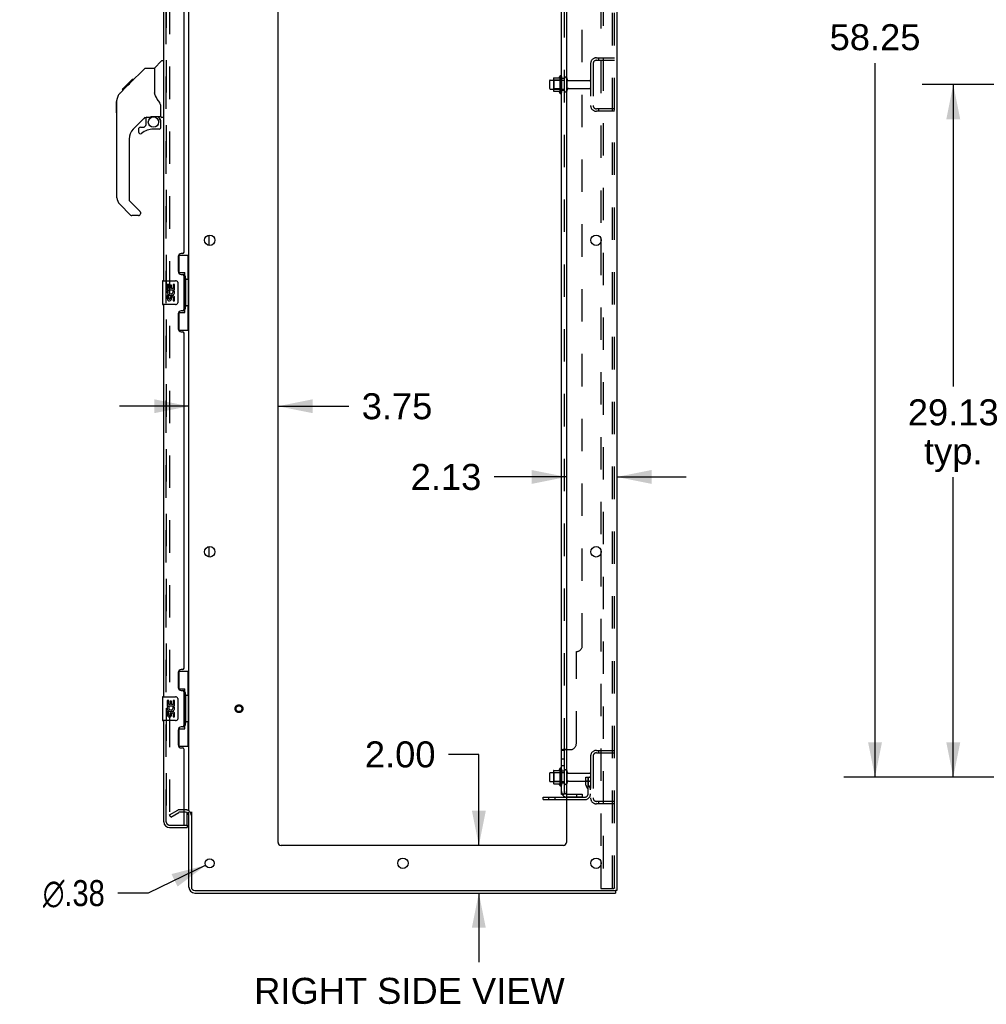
# Model space of a CAD drawing. Header units: inches. Extents: x 0 to 248, y 0 to 160.
# Tile 74 of 82: x 127 to 168, y 44 to 85. Entities that reach past the tile are written whole.
import ezdxf

# ---------------------------------------------------------------- set-up
doc = ezdxf.new("R2010")
doc.units = ezdxf.units.IN
doc.header["$LTSCALE"] = 13.627625
doc.header["$MEASUREMENT"] = 0
doc.linetypes.add('HIDDEN', pattern=[0.2, 0.1, -0.1])
doc.layers.get('0').update_dxf_attribs({"linetype": 'CONTINUOUS'})
for name, color, linetype in [('DEFAULT_2', 8, 'HIDDEN'), ('DIMENSIONS', 7, 'CONTINUOUS'), ('LEFTHAND_DOOR_ASSEMBLY', 7, 'CONTINUOUS'), ('RIGHTHAND_DOOR_ASSEMBLY', 7, 'CONTINUOUS'), ('SUBPANEL', 7, 'CONTINUOUS')]:
    doc.layers.add(name, color=color, linetype=linetype)
doc.styles.get("Standard").update_dxf_attribs({"font": 'arial.ttf'})
doc.styles.add('TEXTSTYLE_1', font='gdt', dxfattribs={"width": 0.8})
doc.dimstyles.new('DIMSTYLE_1', dxfattribs={"dimtxt": 1.093125, "dimasz": 1.4575, "dimexe": 0.09, "dimexo": 0.07, "dimgap": 0.0375, "dimtad": 0, "dimtih": 1, "dimtoh": 1, "dimzin": 4, "dimdsep": 46, "dimtxsty": 'Standard', "dimblk": '_FILLED', "dimblk1": '_FILLED', "dimblk2": '_FILLED', "dimcen": 0.09, "dimadec": 3, "dimazin": 1, "dimtfac": 1, "dimtdec": 3, "dimtofl": 0, "dimtmove": 0, "dimatfit": 3, "dimldrblk": '_FILLED', "dimfxl": 0, "dimtolj": 1, "dimtzin": 4, "dimarcsym": 0})
doc.dimstyles.new('DIMSTYLE_2', dxfattribs={"dimtxt": 1.093125, "dimasz": 1.4575, "dimexe": 0.09, "dimexo": 0.07, "dimgap": 0.09, "dimtad": 0, "dimtih": 1, "dimtoh": 1, "dimzin": 4, "dimdsep": 46, "dimtxsty": 'Standard', "dimblk": '_FILLED', "dimblk1": '_FILLED', "dimblk2": '_FILLED', "dimcen": 0.09, "dimadec": 3, "dimazin": 1, "dimtfac": 1, "dimtdec": 3, "dimtofl": 0, "dimtmove": 0, "dimatfit": 1, "dimldrblk": '_FILLED', "dimfxl": 0, "dimtolj": 1, "dimtzin": 4, "dimarcsym": 0})

# ---------------------------------------------------------------- blocks, each defined once
blk = doc.blocks.new('_FILLED')
at = {"color": 0, "linetype": 'ByBlock'}
blk.add_solid([(0, 0), (-1, 0.2), (-1, -0.2)], dxfattribs=at)
blk = doc.blocks.new('*D3')
at = {"layer": 'DIMENSIONS', "color": 2, "linetype": 'Continuous'}
for p, q in [((172.396, 111.608), (161.81, 111.608)), ((163.122, 111.608), (163.122, 85.568)), ((163.122, 53.358), (163.122, 83.382)), ((172.396, 53.358), (161.81, 53.358))]:
    blk.add_line(p, q, dxfattribs=at)
at = {"layer": 'DIMENSIONS', "color": 2, "linetype": 'Continuous', "xscale": 1.4575, "yscale": 1.4575, "zscale": 1.4575}
for p, rotation in [((163.122, 111.608), 90), ((163.122, 53.358), 270)]:
    blk.add_blockref('_FILLED', p, dxfattribs=dict(at, rotation=rotation))
at = {"layer": 'DIMENSIONS', "color": 2, "linetype": 'Continuous', "insert": (163.122, 85.022), "char_height": 1.0931, "width": 3.81984, "attachment_point": 2, "line_spacing_factor": 0.9}
blk.add_mtext('58.25', dxfattribs=at)
blk = doc.blocks.new('*D5')
at = {"layer": 'DIMENSIONS', "color": 2, "linetype": 'Continuous'}
for p, q in [((172.396, 82.483), (165.1, 82.483)), ((166.412, 82.483), (166.412, 69.791)), ((166.412, 53.358), (166.412, 65.965)), ((172.396, 53.358), (165.1, 53.358))]:
    blk.add_line(p, q, dxfattribs=at)
at = {"layer": 'DIMENSIONS', "color": 2, "linetype": 'Continuous', "xscale": 1.4575, "yscale": 1.4575, "zscale": 1.4575}
for p, rotation in [((166.412, 82.483), 90), ((166.412, 53.358), 270)]:
    blk.add_blockref('_FILLED', p, dxfattribs=dict(at, rotation=rotation))
at = {"layer": 'DIMENSIONS', "color": 2, "linetype": 'Continuous', "insert": (166.412, 69.245), "char_height": 1.0931, "width": 3.81984, "attachment_point": 2, "line_spacing_factor": 0.9}
blk.add_mtext('29.13\\Ptyp.', dxfattribs=at)
blk = doc.blocks.new('*D12')
at = {"layer": 'DIMENSIONS', "color": 2, "linetype": 'Continuous'}
for p, q in [((134.262, 68.954), (131.347, 68.954)), ((138.012, 68.954), (140.982, 68.954))]:
    blk.add_line(p, q, dxfattribs=at)
at = {"layer": 'DIMENSIONS', "color": 2, "linetype": 'Continuous', "xscale": 1.4575, "yscale": 1.4575, "zscale": 1.4575}
blk.add_blockref('_FILLED', (134.262, 68.954), dxfattribs=at)
at = {"layer": 'DIMENSIONS', "color": 2, "linetype": 'Continuous', "xscale": 1.4575, "yscale": 1.4575, "zscale": 1.4575, "rotation": 180}
blk.add_blockref('_FILLED', (138.012, 68.954), dxfattribs=at)
at = {"layer": 'DIMENSIONS', "color": 2, "linetype": 'Continuous', "insert": (141.529, 69.501), "char_height": 1.0931, "width": 2.97054, "attachment_point": 1, "line_spacing_factor": 0.9}
blk.add_mtext('3.75', dxfattribs=at)
blk = doc.blocks.new('*D13')
at = {"layer": 'DIMENSIONS', "color": 2, "linetype": 'Continuous'}
for p, q in [((150.137, 65.981), (147.107, 65.981)), ((152.262, 65.981), (155.177, 65.981))]:
    blk.add_line(p, q, dxfattribs=at)
at = {"layer": 'DIMENSIONS', "color": 2, "linetype": 'Continuous', "xscale": 1.4575, "yscale": 1.4575, "zscale": 1.4575}
blk.add_blockref('_FILLED', (150.137, 65.981), dxfattribs=at)
at = {"layer": 'DIMENSIONS', "color": 2, "linetype": 'Continuous', "xscale": 1.4575, "yscale": 1.4575, "zscale": 1.4575, "rotation": 180}
blk.add_blockref('_FILLED', (152.262, 65.981), dxfattribs=at)
at = {"layer": 'DIMENSIONS', "color": 2, "linetype": 'Continuous', "insert": (146.561, 66.528), "char_height": 1.0931, "width": 2.97054, "attachment_point": 3, "line_spacing_factor": 0.9}
blk.add_mtext('2.13', dxfattribs=at)
blk = doc.blocks.new('*D14')
at = {"layer": 'DIMENSIONS', "color": 2, "linetype": 'Continuous'}
for p, q in [((146.457, 54.313), (145.182, 54.313)), ((146.457, 50.483), (146.457, 54.313)), ((146.457, 48.483), (146.457, 45.568))]:
    blk.add_line(p, q, dxfattribs=at)
at = {"layer": 'DIMENSIONS', "color": 2, "linetype": 'Continuous', "xscale": 1.4575, "yscale": 1.4575, "zscale": 1.4575}
for p, rotation in [((146.457, 50.483), 270), ((146.457, 48.483), 90)]:
    blk.add_blockref('_FILLED', p, dxfattribs=dict(at, rotation=rotation))
at = {"layer": 'DIMENSIONS', "color": 2, "linetype": 'Continuous', "insert": (144.635, 54.86), "char_height": 1.0931, "width": 2.97054, "attachment_point": 3, "line_spacing_factor": 0.9}
blk.add_mtext('2.00', dxfattribs=at)
blk = doc.blocks.new('*D18')
at = {"layer": 'DIMENSIONS', "color": 2, "linetype": 'Continuous'}
for p, q in [((134.968, 49.651), (132.544, 48.479)), ((132.544, 48.479), (131.269, 48.479))]:
    blk.add_line(p, q, dxfattribs=at)
at = {"layer": 'DIMENSIONS', "color": 2, "linetype": 'Continuous', "xscale": 1.4575, "yscale": 1.4575, "zscale": 1.4575, "rotation": 25.813562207}
blk.add_blockref('_FILLED', (134.968, 49.651), dxfattribs=at)
at = {"layer": 'DIMENSIONS', "color": 2, "linetype": 'Continuous', "insert": (130.722, 49.025), "char_height": 1.09312, "width": 3.57873, "attachment_point": 3, "line_spacing_factor": 0.9, "style": 'TEXTSTYLE_1'}
blk.add_mtext('{\\fgdt;n}\\fArial;.38', dxfattribs=at)

msp = doc.modelspace()

# ---------------------------------------------------------------- linework, layer by layer
at = {"color": 3, "linetype": 'Continuous'}
for p, q in [((152.262, 116.379), (152.262, 48.587)), ((134.262, 51.931), (134.262, 113.035)), ((138.012, 50.608), (138.012, 112.983)), ((150.137, 112.983), (150.137, 50.608)), ((151.582, 76.03), (151.582, 75.835)), ((151.582, 62.93), (151.582, 62.735)), ((149.158, 52.514), (150.137, 52.514)), ((134.119, 51.879), (134.058, 51.879)), ((134.262, 48.729), (134.262, 51.879)), ((134.366, 51.89), (134.366, 48.729)), ((150.012, 50.483), (138.137, 50.483)), ((151.582, 49.83), (151.582, 49.635)), ((134.508, 48.587), (152.172, 48.587)), ((134.508, 48.483), (152.21, 48.483)), ((152.262, 48.587), (152.205, 48.587))]:
    msp.add_line(p, q, dxfattribs=at)
at = {"color": 7, "linetype": 'Continuous'}
for p, q in [((149.863, 82.839), (149.863, 82.127)), ((149.433, 82.64), (149.433, 82.325)), ((149.463, 82.67), (149.597, 82.67)), ((149.597, 82.738), (149.597, 82.227)), ((149.607, 82.76), (149.835, 82.76)), ((149.463, 82.295), (149.597, 82.295)), ((149.607, 82.205), (149.835, 82.205)), ((135.116, 75.715), (135.116, 76.15)), ((135.116, 62.615), (135.116, 63.05)), ((149.433, 53.515), (149.433, 53.2)), ((149.463, 53.545), (149.597, 53.545)), ((149.597, 53.613), (149.597, 53.102)), ((149.607, 53.635), (149.835, 53.635)), ((149.863, 53.714), (149.863, 53.002)), ((149.463, 53.17), (149.597, 53.17)), ((149.607, 53.08), (149.835, 53.08)), ((149.158, 52.41), (149.158, 52.514)), ((149.158, 52.41), (150.137, 52.41)), ((152.172, 48.587), (152.205, 48.587)), ((152.21, 48.587), (152.21, 48.483))]:
    msp.add_line(p, q, dxfattribs=at)
at = {"color": 3, "linetype": 'Continuous'}
for centre, radius in [((135.137, 75.933), 0.219), ((151.387, 75.933), 0.219), ((135.137, 62.833), 0.219), ((151.387, 62.833), 0.219), ((135.137, 49.733), 0.188), ((143.262, 49.733), 0.219), ((151.387, 49.733), 0.219)]:
    msp.add_circle(centre, radius, dxfattribs=at)
at = {"color": 7, "linetype": 'Continuous'}
for centre, radius, start, end in [((150.463, 82.483), 0.698, 149.3369, 156.0321), ((149.894, 82.817), 0.0384, 0, 145.5503), ((149.463, 82.64), 0.03, 90, 180), ((149.607, 82.75), 0.01, 90, 174.8062), ((149.738, 82.738), 0.141, 174.7919, 180), ((149.816, 82.77), 0.01, 270, 336.0321), ((149.463, 82.325), 0.03, 180, 270), ((149.738, 82.227), 0.141, 180, 185.2081), ((149.607, 82.215), 0.01, 185.1938, 270), ((149.816, 82.195), 0.01, 23.9679, 90), ((150.463, 82.483), 0.698, 203.9679, 210.6631), ((149.894, 82.149), 0.0384, 214.4497, 360), ((149.463, 53.515), 0.03, 90, 180), ((149.607, 53.625), 0.01, 90, 174.8062), ((149.738, 53.613), 0.141, 174.7919, 180), ((149.816, 53.645), 0.01, 270, 336.0321), ((150.463, 53.358), 0.698, 149.3369, 156.0321), ((149.894, 53.692), 0.0384, 0, 145.5503), ((150.113, 53.615), 0.055, 64.0906, 180), ((149.463, 53.2), 0.03, 180, 270), ((149.738, 53.102), 0.141, 180, 185.2081), ((149.607, 53.09), 0.01, 185.1938, 270), ((149.816, 53.07), 0.01, 23.9679, 90), ((150.463, 53.358), 0.698, 203.9679, 210.6631), ((149.894, 53.024), 0.0384, 214.4497, 360), ((150.113, 53.1), 0.055, 180, 295.9094), ((134.119, 51.736), 0.246, 35.3272, 51.9227)]:
    msp.add_arc(centre, radius, start, end, dxfattribs=at)
at = {"color": 3, "linetype": 'Continuous'}
for centre, radius, start, end in [((134.119, 51.736), 0.142, 0, 90), ((138.137, 50.608), 0.125, 180, 270), ((150.012, 50.608), 0.125, 270, 360), ((134.508, 48.729), 0.246, 180, 270), ((134.508, 48.729), 0.142, 180, 270)]:
    msp.add_arc(centre, radius, start, end, dxfattribs=at)
at = {"layer": 'DEFAULT_2', "color": 8, "linetype": 'HIDDEN'}
for p, q in [((151.686, 116.295), (151.686, 48.67)), ((152.084, 48.7), (152.084, 116.265)), ((152.158, 48.7), (152.158, 116.265)), ((133.449, 113.217), (133.449, 51.748)), ((151.582, 88.935), (151.582, 76.03)), ((151.158, 83.361), (151.158, 81.604)), ((151.262, 83.361), (151.262, 81.604)), ((151.404, 83.608), (152.158, 83.608)), ((151.404, 83.504), (152.158, 83.504)), ((151.485, 83.608), (151.485, 83.504)), ((149.617, 82.666), (149.597, 82.686)), ((149.597, 82.67), (150.058, 82.67)), ((149.913, 82.666), (149.617, 82.666)), ((149.617, 82.666), (149.617, 82.299)), ((149.913, 82.666), (149.933, 82.686)), ((149.913, 82.666), (149.913, 82.299)), ((149.933, 82.817), (149.933, 82.149)), ((150.058, 82.225), (150.058, 82.74)), ((150.168, 82.225), (150.168, 82.74)), ((150.23, 82.648), (151.128, 82.648)), ((149.617, 82.299), (149.597, 82.279)), ((149.597, 82.295), (150.058, 82.295)), ((149.913, 82.299), (149.617, 82.299)), ((149.913, 82.299), (149.933, 82.279)), ((150.23, 82.318), (151.128, 82.318)), ((152.158, 81.462), (151.404, 81.462)), ((152.158, 81.358), (151.404, 81.358)), ((151.485, 81.462), (151.485, 81.358)), ((151.582, 75.835), (151.582, 62.93)), ((151.582, 62.735), (151.582, 49.83)), ((151.404, 54.483), (152.158, 54.483)), ((151.404, 54.379), (152.158, 54.379)), ((151.485, 54.483), (151.485, 54.379)), ((151.158, 54.236), (151.158, 52.479)), ((151.262, 54.236), (151.262, 52.479)), ((149.617, 53.541), (149.597, 53.561)), ((149.597, 53.545), (150.058, 53.545)), ((149.913, 53.541), (149.617, 53.541)), ((149.617, 53.541), (149.617, 53.174)), ((149.913, 53.541), (149.933, 53.561)), ((149.913, 53.541), (149.913, 53.174)), ((149.933, 53.692), (149.933, 53.024)), ((150.058, 53.1), (150.058, 53.615)), ((150.168, 53.1), (150.168, 53.615)), ((150.23, 53.523), (151.128, 53.523)), ((149.617, 53.174), (149.597, 53.154)), ((149.597, 53.17), (150.058, 53.17)), ((149.913, 53.174), (149.617, 53.174)), ((149.913, 53.174), (149.933, 53.154)), ((150.23, 53.193), (151.128, 53.193)), ((150.964, 53.358), (151.054, 53.358)), ((150.964, 53.017), (150.964, 53.358)), ((151.068, 53.183), (150.964, 53.183)), ((151.054, 53.358), (151.158, 53.358)), ((151.054, 52.657), (151.054, 53.358)), ((151.068, 53.017), (151.068, 53.358)), ((151.07, 53.011), (151.118, 52.944)), ((151.158, 53.358), (151.118, 53.358)), ((150.985, 52.951), (151.034, 52.883)), ((149.405, 52.41), (149.405, 52.514)), ((149.661, 52.41), (149.661, 52.514)), ((150.137, 52.514), (150.911, 52.514)), ((150.137, 52.41), (150.911, 52.41)), ((152.158, 52.337), (151.404, 52.337)), ((152.158, 52.233), (151.404, 52.233)), ((151.485, 52.337), (151.485, 52.233)), ((133.449, 51.768), (133.789, 51.965)), ((133.501, 51.678), (133.449, 51.768)), ((133.501, 51.678), (133.841, 51.874)), ((134.119, 51.983), (133.857, 51.983)), ((134.058, 51.879), (133.857, 51.879)), ((151.582, 49.635), (151.582, 48.67)), ((151.582, 48.67), (152.063, 48.67)), ((152.063, 48.67), (152.136, 48.67))]:
    msp.add_line(p, q, dxfattribs=at)
for points in [[(133.449, 51.748), (133.449, 51.746), (133.45, 51.744), (133.45, 51.742), (133.451, 51.74), (133.452, 51.738)], [(133.466, 51.728), (133.465, 51.729), (133.463, 51.729), (133.461, 51.729), (133.459, 51.73), (133.457, 51.731), (133.456, 51.733), (133.454, 51.734), (133.453, 51.736), (133.452, 51.738)], [(133.474, 51.731), (133.472, 51.73), (133.471, 51.729), (133.469, 51.729), (133.467, 51.728), (133.466, 51.728)], [(152.084, 48.7), (152.083, 48.692), (152.081, 48.685), (152.078, 48.679), (152.074, 48.674), (152.069, 48.671), (152.063, 48.67)], [(152.158, 48.7), (152.157, 48.692), (152.155, 48.685), (152.151, 48.679), (152.147, 48.674), (152.142, 48.671), (152.136, 48.67)]]:
    msp.add_lwpolyline(points, dxfattribs=at)
for radius in [0.164, 0.124]:
    msp.add_circle((136.366, 56.233), radius, dxfattribs=at)
for centre, radius, start, end in [((151.404, 83.361), 0.246, 90, 180), ((151.404, 83.361), 0.142, 90, 180), ((150.113, 82.74), 0.055, 360, 180), ((150.23, 82.71), 0.0625, 180, 270), ((151.128, 82.618), 0.03, 360, 90), ((150.113, 82.225), 0.055, 180, 0), ((150.23, 82.255), 0.0625, 90, 180), ((151.128, 82.348), 0.03, 270, 0), ((151.404, 81.604), 0.246, 180, 270), ((151.404, 81.604), 0.142, 180, 270), ((151.404, 54.236), 0.246, 90, 180), ((151.404, 54.236), 0.142, 90, 180), ((150.113, 53.615), 0.055, 360, 64.0906), ((150.23, 53.585), 0.0625, 180, 270), ((151.128, 53.493), 0.03, 360, 90), ((150.113, 53.1), 0.055, 295.9094, 0), ((150.23, 53.13), 0.0625, 90, 180), ((151.078, 53.017), 0.114, 180, 215.7539), ((151.078, 53.017), 0.01, 180, 215.7539), ((151.128, 53.223), 0.03, 270, 0), ((150.911, 52.657), 0.246, 270, 360), ((150.911, 52.657), 0.142, 270, 360), ((150.95, 52.822), 0.104, 0, 35.7539), ((150.95, 52.822), 0.208, 0, 35.7539), ((151.404, 52.479), 0.246, 180, 270), ((151.404, 52.479), 0.142, 180, 270), ((133.857, 51.846), 0.137, 90, 120), ((133.857, 51.846), 0.033, 90, 120), ((134.119, 51.736), 0.246, 51.9227, 90), ((134.119, 51.736), 0.246, 0, 35.3272)]:
    msp.add_arc(centre, radius, start, end, dxfattribs=at)
at = {"layer": 'LEFTHAND_DOOR_ASSEMBLY', "color": 8, "linetype": 'HIDDEN'}
for p, q in [((133.308, 51.479), (133.308, 113.486)), ((133.45, 51.337), (134.163, 51.337))]:
    msp.add_line(p, q, dxfattribs=at)
msp.add_arc((133.45, 51.479), 0.142, 180, 270, dxfattribs=at)
at = {"layer": 'RIGHTHAND_DOOR_ASSEMBLY', "color": 8, "linetype": 'HIDDEN'}
for p, q in [((133.308, 113.486), (133.308, 51.479)), ((133.45, 51.337), (134.038, 51.337))]:
    msp.add_line(p, q, dxfattribs=at)
at = {"layer": 'RIGHTHAND_DOOR_ASSEMBLY', "color": 3, "linetype": 'Continuous'}
for p, q in [((133.204, 74.233), (133.204, 90.733)), ((134.058, 75.44), (134.058, 89.525)), ((133.998, 75.38), (133.938, 75.38)), ((133.808, 75.25), (133.808, 74.63)), ((133.938, 74.5), (133.998, 74.5)), ((134.058, 73.025), (134.058, 74.44)), ((133.204, 56.733), (133.204, 73.233)), ((133.998, 72.965), (133.938, 72.965)), ((133.808, 72.835), (133.808, 72.215)), ((133.938, 72.085), (133.998, 72.085)), ((134.058, 57.94), (134.058, 72.025)), ((133.808, 57.75), (133.808, 57.13)), ((133.998, 57.88), (133.938, 57.88)), ((133.938, 57), (133.998, 57)), ((134.058, 55.525), (134.058, 56.94)), ((133.204, 51.479), (133.204, 55.733)), ((133.808, 55.335), (133.808, 54.715)), ((133.998, 55.465), (133.938, 55.465)), ((133.938, 54.585), (133.998, 54.585)), ((134.058, 51.357), (134.058, 54.525)), ((133.45, 51.233), (134.183, 51.233))]:
    msp.add_line(p, q, dxfattribs=at)
at = {"layer": 'RIGHTHAND_DOOR_ASSEMBLY', "color": 7, "linetype": 'Continuous'}
for p, q in [((132.816, 83.178), (133.113, 83.475)), ((133.204, 83.487), (133.141, 83.487)), ((131.769, 82.525), (132.393, 83.149)), ((132.449, 83.172), (132.81, 83.172)), ((132.81, 83.172), (132.81, 82.067)), ((131.456, 82.279), (131.87, 82.692)), ((131.628, 82.384), (131.761, 82.517)), ((131.695, 82.45), (131.628, 82.45)), ((131.655, 82.41), (131.629, 82.384)), ((131.777, 82.533), (131.71, 82.533)), ((131.769, 82.525), (131.733, 82.488)), ((131.853, 82.609), (131.787, 82.609)), ((131.87, 82.692), (131.87, 82.693)), ((131.87, 82.693), (131.937, 82.693)), ((131.937, 82.692), (131.87, 82.692)), ((131.872, 82.694), (131.939, 82.694)), ((131.35, 82.105), (131.629, 82.384)), ((131.456, 82.279), (131.523, 82.279)), ((131.459, 82.282), (131.526, 82.282)), ((131.527, 82.283), (131.46, 82.283)), ((131.608, 82.364), (131.542, 82.364)), ((132.829, 82.076), (132.81, 82.13)), ((132.858, 82.011), (132.829, 82.076)), ((131.215, 81.777), (131.235, 81.796)), ((131.215, 81.3), (131.215, 81.777)), ((131.235, 77.725), (131.235, 81.828)), ((131.215, 81.3), (131.235, 81.28)), ((133.086, 81.144), (133.086, 81.551)), ((132.421, 81.11), (131.92, 80.609)), ((132.38, 80.693), (132.452, 80.765)), ((132.456, 81.1), (132.456, 80.773)), ((132.498, 81.105), (132.586, 81.105)), ((132.771, 81.146), (133.066, 81.146)), ((132.948, 81.146), (133.028, 81.066)), ((133.02, 81.059), (133.014, 81.053)), ((133.066, 80.927), (133.086, 80.927)), ((133.086, 80.69), (133.086, 80.927)), ((133.125, 81.105), (133.204, 81.105)), ((132.141, 80.611), (132.141, 80.492)), ((132.219, 80.69), (132.372, 80.69)), ((133.007, 80.611), (132.771, 80.611)), ((131.747, 80.191), (131.747, 77.639)), ((131.803, 76.994), (131.35, 77.446)), ((131.77, 77.584), (132.206, 77.148)), ((132.219, 77.115), (132.219, 77.05)), ((132.141, 76.971), (131.858, 76.971)), ((133.821, 75.308), (134.262, 75.308)), ((133.858, 74.528), (133.858, 75.308)), ((134.223, 74.283), (134.223, 75.308)), ((133.858, 74.573), (134.085, 74.573)), ((134.085, 72.893), (134.085, 74.573)), ((133.144, 74.218), (133.144, 73.248)), ((133.159, 74.233), (133.699, 74.233)), ((133.799, 74.133), (133.799, 73.333)), ((134.122, 74.334), (134.122, 74.313)), ((134.244, 74.283), (134.122, 74.283)), ((134.122, 74.283), (134.122, 73.183)), ((134.244, 73.183), (134.244, 74.283)), ((133.41, 74.079), (133.347, 74.079)), ((133.347, 74.079), (133.347, 73.848)), ((133.347, 73.848), (133.608, 73.848)), ((133.417, 73.812), (133.36, 73.837)), ((133.41, 73.911), (133.41, 74.079)), ((133.472, 73.911), (133.41, 73.911)), ((133.533, 74.047), (133.472, 74.047)), ((133.472, 74.047), (133.472, 73.911)), ((133.533, 73.911), (133.533, 74.047)), ((133.598, 73.911), (133.533, 73.911)), ((133.608, 73.848), (133.581, 73.829)), ((133.661, 74.079), (133.598, 74.079)), ((133.598, 74.079), (133.598, 73.911)), ((133.643, 73.848), (133.661, 73.848)), ((133.661, 73.848), (133.661, 74.079)), ((133.41, 73.618), (133.347, 73.618)), ((133.347, 73.618), (133.347, 73.481)), ((133.41, 73.481), (133.41, 73.618)), ((133.472, 73.523), (133.472, 73.481)), ((133.533, 73.461), (133.533, 73.53)), ((133.598, 73.523), (133.598, 73.387)), ((133.598, 73.387), (133.661, 73.387)), ((133.661, 73.387), (133.661, 73.523)), ((133.699, 73.233), (133.159, 73.233)), ((133.858, 72.158), (133.858, 72.938)), ((133.858, 72.893), (134.085, 72.893)), ((134.244, 73.183), (134.122, 73.183)), ((134.122, 73.153), (134.122, 73.132)), ((134.223, 72.158), (134.223, 73.183)), ((133.821, 72.158), (134.262, 72.158)), ((133.821, 57.808), (134.262, 57.808)), ((133.858, 57.028), (133.858, 57.808)), ((134.223, 56.783), (134.223, 57.808)), ((133.159, 56.733), (133.699, 56.733)), ((133.858, 57.073), (134.085, 57.073)), ((134.085, 55.393), (134.085, 57.073)), ((134.122, 56.834), (134.122, 56.813)), ((134.244, 56.783), (134.122, 56.783)), ((134.122, 56.783), (134.122, 55.683)), ((134.244, 55.683), (134.244, 56.783)), ((133.144, 56.718), (133.144, 55.748)), ((133.41, 56.579), (133.347, 56.579)), ((133.347, 56.579), (133.347, 56.348)), ((133.347, 56.348), (133.608, 56.348)), ((133.417, 56.312), (133.36, 56.337)), ((133.41, 56.411), (133.41, 56.579)), ((133.472, 56.411), (133.41, 56.411)), ((133.533, 56.547), (133.472, 56.547)), ((133.472, 56.547), (133.472, 56.411)), ((133.533, 56.411), (133.533, 56.547)), ((133.598, 56.411), (133.533, 56.411)), ((133.608, 56.348), (133.581, 56.329)), ((133.661, 56.579), (133.598, 56.579)), ((133.598, 56.579), (133.598, 56.411)), ((133.643, 56.348), (133.661, 56.348)), ((133.661, 56.348), (133.661, 56.579)), ((133.799, 56.633), (133.799, 55.833)), ((133.41, 56.118), (133.347, 56.118)), ((133.347, 56.118), (133.347, 55.981)), ((133.41, 55.981), (133.41, 56.118)), ((133.472, 56.023), (133.472, 55.981)), ((133.533, 55.961), (133.533, 56.03)), ((133.598, 56.023), (133.598, 55.887)), ((133.661, 55.887), (133.661, 56.023)), ((133.699, 55.733), (133.159, 55.733)), ((133.598, 55.887), (133.661, 55.887)), ((134.244, 55.683), (134.122, 55.683)), ((134.122, 55.653), (134.122, 55.632)), ((134.223, 54.658), (134.223, 55.683)), ((133.858, 54.658), (133.858, 55.438)), ((133.858, 55.393), (134.085, 55.393)), ((133.821, 54.658), (134.262, 54.658)), ((134.183, 51.357), (134.183, 51.864)), ((134.038, 51.337), (134.183, 51.337)), ((134.183, 51.337), (134.183, 51.233))]:
    msp.add_line(p, q, dxfattribs=at)
for points in [[(132.393, 83.149), (132.401, 83.156), (132.409, 83.161), (132.419, 83.166), (132.428, 83.169), (132.439, 83.171), (132.449, 83.172)], [(131.733, 82.488), (131.711, 82.467), (131.69, 82.445), (131.655, 82.41)], [(131.35, 82.105), (131.33, 82.084), (131.305, 82.051), (131.283, 82.016), (131.265, 81.979), (131.252, 81.94), (131.242, 81.899), (131.236, 81.858), (131.235, 81.828)], [(133.032, 81.722), (132.982, 81.795), (132.933, 81.873), (132.892, 81.944), (132.858, 82.011)], [(133.086, 81.551), (133.085, 81.575), (133.08, 81.609), (133.071, 81.643), (133.059, 81.675), (133.044, 81.704), (133.032, 81.722)], [(132.586, 81.105), (132.587, 81.105), (132.595, 81.106), (132.603, 81.108), (132.613, 81.111), (132.625, 81.115), (132.638, 81.12), (132.653, 81.125), (132.669, 81.13), (132.687, 81.135), (132.705, 81.139), (132.724, 81.143), (132.743, 81.145), (132.762, 81.146), (132.771, 81.146)], [(133.066, 80.927), (133.065, 80.941), (133.063, 80.955), (133.061, 80.969), (133.057, 80.982), (133.052, 80.995), (133.046, 81.008), (133.039, 81.02), (133.032, 81.031), (133.023, 81.042), (133.014, 81.053)], [(133.028, 81.066), (133.028, 81.066), (133.027, 81.066), (133.026, 81.065), (133.025, 81.064), (133.024, 81.063), (133.02, 81.059)], [(134.049, 74.472), (134.051, 74.475), (134.056, 74.484), (134.061, 74.492), (134.065, 74.499), (134.069, 74.506), (134.073, 74.512), (134.076, 74.518), (134.078, 74.524), (134.08, 74.529), (134.082, 74.534), (134.083, 74.538), (134.084, 74.542), (134.085, 74.546), (134.085, 74.549)], [(133.792, 74.169), (133.794, 74.163), (133.796, 74.157), (133.797, 74.152), (133.798, 74.145), (133.798, 74.139), (133.799, 74.133)], [(133.799, 73.333), (133.798, 73.327), (133.798, 73.32), (133.797, 73.314), (133.796, 73.308), (133.794, 73.302), (133.792, 73.297)], [(134.085, 72.917), (134.085, 72.92), (134.084, 72.924), (134.083, 72.928), (134.082, 72.932), (134.08, 72.937), (134.078, 72.942), (134.076, 72.947), (134.073, 72.953), (134.069, 72.96), (134.065, 72.967), (134.061, 72.974), (134.056, 72.982), (134.051, 72.99), (134.049, 72.994)], [(134.049, 56.972), (134.051, 56.975), (134.056, 56.984), (134.061, 56.992), (134.065, 56.999), (134.069, 57.006), (134.073, 57.012), (134.076, 57.018), (134.078, 57.024), (134.08, 57.029), (134.082, 57.034), (134.083, 57.038), (134.084, 57.042), (134.085, 57.046), (134.085, 57.049)], [(133.792, 56.669), (133.794, 56.663), (133.796, 56.657), (133.797, 56.652), (133.798, 56.645), (133.798, 56.639), (133.799, 56.633)], [(133.799, 55.833), (133.798, 55.827), (133.798, 55.82), (133.797, 55.814), (133.796, 55.808), (133.794, 55.802), (133.792, 55.797)], [(134.085, 55.417), (134.085, 55.42), (134.084, 55.424), (134.083, 55.428), (134.082, 55.432), (134.08, 55.437), (134.078, 55.442), (134.076, 55.447), (134.073, 55.453), (134.069, 55.46), (134.065, 55.467), (134.061, 55.474), (134.056, 55.482), (134.051, 55.49), (134.049, 55.494)]]:
    msp.add_lwpolyline(points, dxfattribs=at)
msp.add_circle((132.771, 80.906), 0.217, dxfattribs=at)
for centre, radius, start, end in [((133.141, 83.447), 0.0394, 90, 135), ((132.83, 83.164), 0.0197, 135, 180), ((131.668, 81.811), 0.433, 137.2727, 137.7614), ((133.066, 81.166), 0.0197, 270, 360), ((132.498, 80.908), 0.197, 90, 135), ((132.444, 80.773), 0.0118, 315, 360), ((132.889, 80.927), 0.197, 0, 45), ((133.125, 81.144), 0.0394, 180, 270), ((132.338, 80.191), 0.591, 135, 180), ((132.219, 80.611), 0.0787, 90, 180), ((132.219, 80.492), 0.0787, 180, 309.5212), ((132.771, 79.824), 0.787, 90, 129.5212), ((132.372, 80.701), 0.0118, 270, 315), ((133.007, 80.69), 0.0787, 270, 360), ((131.629, 77.725), 0.394, 180, 225), ((131.826, 77.639), 0.0787, 180, 225), ((132.141, 77.05), 0.0787, 270, 360), ((132.172, 77.115), 0.0472, 0, 45), ((131.858, 77.05), 0.0787, 225, 270), ((133.159, 74.218), 0.015, 90, 180), ((133.699, 74.133), 0.1, 21.205, 90), ((133.504, 73.775), 0.157, 156.5966, 341.8791), ((133.504, 73.775), 0.0943, 156.5966, 35.1122), ((133.504, 73.775), 0.157, 25.737, 27.8532), ((133.507, 73.775), 0.154, 341.4199, 26.1963), ((133.441, 73.481), 0.0943, 180, 248.6704), ((133.441, 73.481), 0.0943, 248.6999, 347.4338), ((133.441, 73.481), 0.0314, 180, 0.0485), ((133.567, 73.523), 0.0943, 0, 180), ((133.567, 73.519), 0.0362, 83.4285, 161.7628), ((133.567, 73.523), 0.0314, 0, 81.2295), ((133.699, 73.333), 0.1, 270, 338.7946), ((133.159, 73.248), 0.015, 180, 270), ((133.159, 56.718), 0.015, 90, 180), ((133.699, 56.633), 0.1, 21.205, 90), ((133.504, 56.275), 0.157, 156.5966, 341.8791), ((133.504, 56.275), 0.0943, 156.5966, 35.1122), ((133.504, 56.275), 0.157, 25.737, 27.8532), ((133.507, 56.275), 0.154, 341.4199, 26.1963), ((133.441, 55.981), 0.0943, 180, 248.6704), ((133.441, 55.981), 0.0943, 248.6999, 347.4338), ((133.441, 55.981), 0.0314, 180, 0.0485), ((133.567, 56.023), 0.0943, 0, 180), ((133.567, 56.019), 0.0362, 83.4285, 161.7628), ((133.567, 56.023), 0.0314, 0, 81.2295), ((133.159, 55.748), 0.015, 180, 270), ((133.699, 55.833), 0.1, 270, 338.7946), ((134.163, 51.357), 0.02, 270, 360)]:
    msp.add_arc(centre, radius, start, end, dxfattribs=at)
at = {"layer": 'RIGHTHAND_DOOR_ASSEMBLY', "color": 3, "linetype": 'Continuous'}
for centre, radius, start, end in [((133.938, 75.25), 0.13, 90, 180), ((133.998, 75.44), 0.06, 270, 360), ((133.938, 74.63), 0.13, 180, 270), ((133.998, 74.44), 0.06, 0, 90), ((133.938, 72.835), 0.13, 90, 180), ((133.998, 73.025), 0.06, 270, 360), ((133.938, 72.215), 0.13, 180, 270), ((133.998, 72.025), 0.06, 0, 90), ((133.938, 57.75), 0.13, 90, 180), ((133.998, 57.94), 0.06, 270, 360), ((133.938, 57.13), 0.13, 180, 270), ((133.998, 56.94), 0.06, 0, 90), ((133.998, 55.525), 0.06, 270, 360), ((133.938, 55.335), 0.13, 90, 180), ((133.938, 54.715), 0.13, 180, 270), ((133.998, 54.525), 0.06, 0, 90), ((133.45, 51.479), 0.246, 180, 270), ((134.038, 51.357), 0.02, 270, 360)]:
    msp.add_arc(centre, radius, start, end, dxfattribs=at)
at = {"layer": 'RIGHTHAND_DOOR_ASSEMBLY', "color": 8, "linetype": 'HIDDEN'}
msp.add_arc((133.45, 51.479), 0.142, 180, 270, dxfattribs=at)
at = {"layer": 'RIGHTHAND_DOOR_ASSEMBLY', "color": 7, "linetype": 'Continuous'}
for centre, start_param, end_param in [((134.018, 74.323), -1.51401, -0.699287), ((134.018, 74.323), -2.442306, -1.627583), ((134.018, 73.142), -1.51401, -0.699287), ((134.018, 73.142), -2.442306, -1.627583), ((134.018, 56.823), -1.51401, -0.699287), ((134.018, 56.823), -2.442306, -1.627583), ((134.018, 55.642), -1.51401, -0.699287), ((134.018, 55.642), -2.442306, -1.627583)]:
    msp.add_ellipse(centre, major_axis=(0, 0.18), ratio=0.579493, start_param=start_param, end_param=end_param, dxfattribs=at)
at = {"layer": 'SUBPANEL', "color": 3, "linetype": 'Continuous'}
for p, q in [((149.933, 52.639), (149.933, 112.327)), ((150.137, 54.514), (149.987, 54.514))]:
    msp.add_line(p, q, dxfattribs=at)
at = {"layer": 'SUBPANEL', "color": 8, "linetype": 'HIDDEN'}
for p, q in [((150.058, 54.479), (150.058, 110.487)), ((150.808, 58.889), (150.808, 106.077)), ((150.058, 82.733), (149.933, 82.733)), ((150.058, 82.233), (149.933, 82.233)), ((150.558, 54.764), (150.558, 58.639)), ((149.942, 54.492), (149.939, 54.49)), ((149.984, 54.512), (149.982, 54.511)), ((150.058, 54.48), (150.058, 54.479)), ((150.077, 54.498), (150.076, 54.497)), ((150.082, 54.504), (150.082, 54.503)), ((150.137, 54.514), (150.308, 54.514)), ((150.058, 54.117), (149.933, 54.117)), ((150.058, 53.836), (149.933, 53.836)), ((150.058, 53.608), (149.933, 53.608)), ((150.058, 53.108), (149.933, 53.108)), ((149.998, 52.639), (149.998, 52.639)), ((149.998, 52.639), (149.998, 52.639)), ((150.033, 52.639), (150.083, 52.68)), ((150.058, 52.641), (150.058, 52.639)), ((150.17, 52.639), (150.808, 52.639)), ((150.558, 52.639), (150.558, 52.514)), ((150.808, 52.639), (150.808, 52.514)), ((150.808, 52.514), (150.17, 52.514))]:
    msp.add_line(p, q, dxfattribs=at)
at = {"layer": 'SUBPANEL', "color": 7, "linetype": 'Continuous'}
for p, q in [((150.058, 54.479), (149.933, 54.479)), ((150.058, 52.639), (150.058, 54.479)), ((150.058, 52.639), (149.933, 52.639)), ((149.987, 52.601), (150.033, 52.639))]:
    msp.add_line(p, q, dxfattribs=at)
at = {"layer": 'SUBPANEL', "color": 3, "linetype": 'Continuous'}
for points in [[(149.967, 54.504), (149.959, 54.5), (149.956, 54.499), (149.952, 54.497), (149.948, 54.495), (149.945, 54.494), (149.942, 54.492), (149.939, 54.49), (149.937, 54.488), (149.935, 54.486), (149.934, 54.484), (149.933, 54.482), (149.933, 54.48), (149.933, 54.479)], [(149.987, 54.514), (149.984, 54.512), (149.982, 54.511), (149.979, 54.509), (149.975, 54.507), (149.971, 54.505), (149.967, 54.504)], [(149.956, 52.619), (149.952, 52.62), (149.948, 52.622), (149.945, 52.624), (149.942, 52.626), (149.939, 52.628), (149.937, 52.63), (149.935, 52.632), (149.934, 52.634), (149.933, 52.636), (149.933, 52.637), (149.933, 52.639)], [(149.987, 52.601), (149.984, 52.603), (149.982, 52.605), (149.979, 52.608), (149.975, 52.61), (149.971, 52.612), (149.967, 52.614), (149.963, 52.615), (149.956, 52.619)]]:
    msp.add_lwpolyline(points, dxfattribs=at)
at = {"layer": 'SUBPANEL', "color": 8, "linetype": 'HIDDEN'}
for points in [[(149.935, 54.486), (149.934, 54.484), (149.933, 54.482), (149.933, 54.48), (149.933, 54.479)], [(150.064, 54.489), (150.063, 54.488), (150.061, 54.486), (150.06, 54.485), (150.059, 54.483), (150.058, 54.482), (150.058, 54.48)], [(150.081, 54.503), (150.08, 54.501), (150.079, 54.5)], [(150.083, 54.514), (150.084, 54.512), (150.084, 54.511), (150.084, 54.509), (150.083, 54.507), (150.083, 54.506), (150.082, 54.504)], [(150.062, 52.662), (150.062, 52.662), (150.062, 52.662), (150.061, 52.662), (150.061, 52.662), (150.061, 52.661), (150.06, 52.661), (150.06, 52.661), (150.059, 52.66), (150.058, 52.66), (150.058, 52.66), (150.057, 52.659), (150.057, 52.659), (150.056, 52.659), (150.055, 52.658), (150.055, 52.658), (150.054, 52.658), (150.053, 52.657), (150.053, 52.657), (150.052, 52.657), (150.051, 52.656), (150.05, 52.656), (150.05, 52.655), (150.049, 52.655), (150.048, 52.655), (150.047, 52.654), (150.046, 52.654), (150.046, 52.654), (150.045, 52.653), (150.044, 52.653), (150.043, 52.652), (150.042, 52.652), (150.041, 52.652), (150.04, 52.651), (150.039, 52.651), (150.039, 52.651), (150.038, 52.65), (150.037, 52.65), (150.036, 52.649), (150.035, 52.649), (150.034, 52.649), (150.033, 52.648), (150.032, 52.648), (150.03, 52.647), (150.029, 52.647), (150.028, 52.647), (150.027, 52.646), (150.026, 52.646), (150.025, 52.645), (150.024, 52.645), (150.023, 52.645), (150.021, 52.644), (150.02, 52.644), (150.019, 52.644), (150.018, 52.643), (150.017, 52.643), (150.016, 52.643), (150.015, 52.642), (150.014, 52.642), (150.013, 52.642), (150.011, 52.642), (150.01, 52.641), (150.009, 52.641), (150.008, 52.641), (150.007, 52.641), (150.007, 52.64), (150.006, 52.64), (150.005, 52.64), (150.004, 52.64), (150.003, 52.64), (150.002, 52.64), (150.001, 52.639), (150, 52.639), (150, 52.639), (149.999, 52.639), (149.999, 52.639), (149.998, 52.639), (149.998, 52.639), (149.998, 52.639)], [(149.998, 52.639), (149.998, 52.639), (149.999, 52.639), (149.999, 52.639), (150, 52.639), (150, 52.639), (150.001, 52.639), (150.001, 52.639)], [(150.058, 52.659), (150.058, 52.659), (150.059, 52.66), (150.059, 52.66), (150.06, 52.661), (150.06, 52.661), (150.061, 52.661), (150.061, 52.662), (150.061, 52.662), (150.061, 52.662), (150.062, 52.662), (150.062, 52.662)]]:
    msp.add_lwpolyline(points, dxfattribs=at)
at = {"layer": 'SUBPANEL', "color": 7, "linetype": 'Continuous'}
for points in [[(150.072, 54.494), (150.068, 54.492), (150.066, 54.49), (150.064, 54.489), (150.063, 54.488), (150.061, 54.486), (150.06, 54.485), (150.059, 54.483), (150.058, 54.482), (150.058, 54.48), (150.058, 54.479)], [(150.083, 54.514), (150.084, 54.512), (150.084, 54.511), (150.084, 54.509), (150.083, 54.507), (150.083, 54.506), (150.082, 54.504), (150.081, 54.503), (150.08, 54.501), (150.079, 54.5), (150.077, 54.498), (150.076, 54.497), (150.074, 54.496), (150.072, 54.494)], [(150.063, 52.651), (150.061, 52.649), (150.06, 52.647), (150.059, 52.645), (150.058, 52.643), (150.058, 52.641)], [(150.076, 52.667), (150.072, 52.663), (150.07, 52.661), (150.068, 52.658), (150.066, 52.656), (150.064, 52.654), (150.063, 52.651)], [(150.083, 52.68), (150.084, 52.679), (150.084, 52.679), (150.084, 52.678), (150.083, 52.677), (150.083, 52.676), (150.082, 52.674), (150.081, 52.673), (150.08, 52.672), (150.079, 52.67), (150.077, 52.668), (150.076, 52.667)]]:
    msp.add_lwpolyline(points, dxfattribs=at)
at = {"layer": 'SUBPANEL', "color": 8, "linetype": 'HIDDEN'}
for centre, radius, start, end in [((150.558, 58.889), 0.25, 270, 360), ((150.308, 54.764), 0.25, 270, 360), ((150.17, 52.751), 0.237, 180, 219.4342), ((150.17, 52.751), 0.112, 252.8585, 270), ((150.17, 52.751), 0.237, 261.9946, 270)]:
    msp.add_arc(centre, radius, start, end, dxfattribs=at)
at = {"layer": 'SUBPANEL', "color": 3, "linetype": 'Continuous'}
msp.add_arc((150.17, 52.751), 0.237, 219.4342, 261.9946, dxfattribs=at)
at = {"layer": 'SUBPANEL', "color": 7, "linetype": 'Continuous'}
msp.add_arc((150.17, 52.751), 0.112, 180, 252.8585, dxfattribs=at)

# ---------------------------------------------------------------- texts
at = {"layer": 'DIMENSIONS', "color": 2, "linetype": 'Continuous', "insert": (143.538, 44.915), "char_height": 1.09312, "width": 13.03623, "attachment_point": 2, "line_spacing_factor": 0.9}
msp.add_mtext('RIGHT SIDE VIEW', dxfattribs=at)

# ---------------------------------------------------------------- dimensions: what is measured, and where the dimension line sits
at = {"layer": 'DIMENSIONS', "color": 2, "linetype": 'Continuous'}
for base, p1, p2, angle, picture, middle in [((163.122, 111.608), (172.466, 53.358), (172.466, 111.608), 90, '*D3', (163.122, 84.469)), ((146.457, 48.483), (138.137, 50.483), (134.508, 48.483), 270, '*D14', (143.136, 54.307))]:
    dim = msp.add_linear_dim(base=base, p1=p1, p2=p2, angle=angle, dimstyle='DIMSTYLE_1', dxfattribs=at)
    dim.commit()
    dim.dimension.update_dxf_attribs({"geometry": picture, "text_midpoint": middle, "dimtype": 160})
dim = msp.add_linear_dim(base=(166.411827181, 53.357859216), p1=(172.466150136, 82.482859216), p2=(172.466150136, 53.357859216), angle=270, text='<>\\Ptyp.', dimstyle='DIMSTYLE_1', dxfattribs=at)
dim.commit()
dim.dimension.update_dxf_attribs({"geometry": '*D5', "text_midpoint": (166.411827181, 67.878171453), "dimtype": 160})
for base, p1, p2, picture, middle in [((138.012, 68.954), (134.262, 51.931), (138.012, 50.608), '*D12', (143.017, 68.948)), ((152.261680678, 65.981370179), (150.136680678, 50.607859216), (152.261680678, 48.586859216), '*D13', (145.06167641, 65.975275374))]:
    dim = msp.add_linear_dim(base=base, p1=p1, p2=p2, dimstyle='DIMSTYLE_1', dxfattribs=at)
    dim.commit()
    dim.dimension.update_dxf_attribs({"geometry": picture, "text_midpoint": middle, "dimtype": 160})
dim = msp.add_diameter_dim_2p(p1=(134.968, 49.651), p2=(135.305, 49.815), text='%%c<>', dimstyle='DIMSTYLE_2', override={"dimpost": '<>'}, dxfattribs=at)
dim.commit()
dim.dimension.update_dxf_attribs({"geometry": '*D18', "text_midpoint": (128.933, 48.479), "dimtype": 163})

doc.saveas('drawing.dxf')
